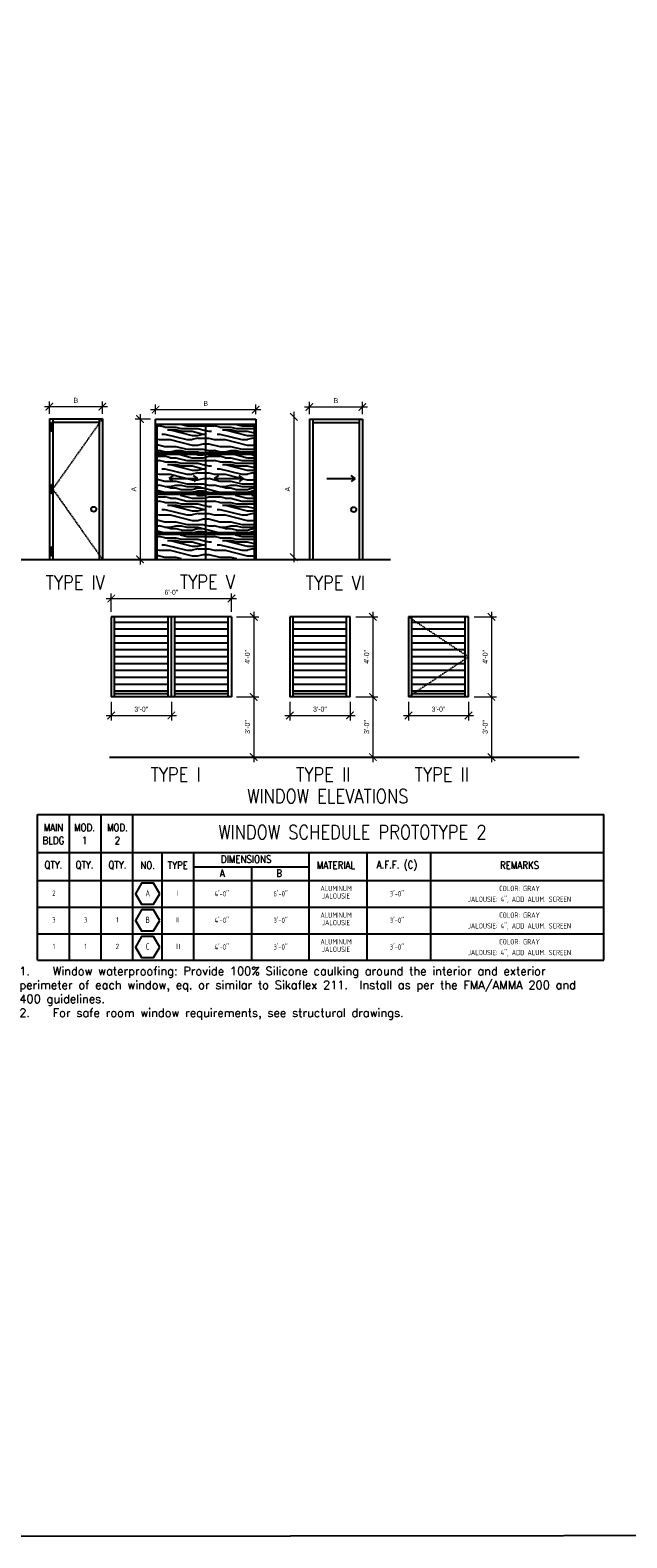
# Model space of a CAD drawing. Header units: inches. Extents: x -3803 to 30266, y -3756 to 4522.
# Tile 7 of 45: x 26897 to 27254, y 182 to 1085. Entities that reach past the tile are written whole.
import ezdxf
from ezdxf.enums import TextEntityAlignment as Align

# ---------------------------------------------------------------- set-up
doc = ezdxf.new("R2010")
doc.units = ezdxf.units.IN
doc.header["$LTSCALE"] = 0.011
doc.header["$MEASUREMENT"] = 0
doc.linetypes.add('HIDDEN2', pattern=[0.1875, 0.125, -0.0625])
doc.layers.get('0').update_dxf_attribs({"linetype": 'CONTINUOUS'})
doc.layers.get('Defpoints').update_dxf_attribs({"linetype": 'CONTINUOUS'})
for name, color, linetype in [('a-door', 2, 'CONTINUOUS'), ('G-SYMB', 1, 'CONTINUOUS'), ('M2-PATT-HTCH', 123, 'CONTINUOUS'), ('SCHEDULE', 7, 'CONTINUOUS'), ('TEXT', 2, 'CONTINUOUS'), ('TXT', 2, 'CONTINUOUS'), ('WALL', 5, 'CONTINUOUS'), ('Walls', 5, 'CONTINUOUS')]:
    doc.layers.add(name, color=color, linetype=linetype)
doc.layers.add('DIM', color=4, linetype='CONTINUOUS', lineweight=13)
doc.styles.add('ROMANS', font='romans.shx')
doc.styles.add('SCHED-INFO', font='romans.shx', dxfattribs={"width": 0.85, "height": 4})
doc.styles.add('SCHED-TITLE', font='romans.shx', dxfattribs={"width": 0.85, "height": 7.5})
doc.styles.add('SMA', font='archstyl.shx', dxfattribs={"width": 0.8, "height": 0.0625})
doc.styles.add('style1', font='archstyl.shx')
pattern_1 = [(0, (-41666.003, 23643.11), (0, 33), [6.6, -9.9, 3.3, -13.2]), (0, (-41642.903, 23643.936), (0, 33), [6.6, -26.4]), (0, (-41646.203, 23645.586), (0, 33), [3.3, -29.7]), (0, (-41664.353, 23646.41), (0, 33), [1.65, -23.1, 1.65, -6.6]), (0, (-41652.803, 23648.06), (0, 33), [6.6, -9.9, 1.65, -14.85]), (0, (-41661.053, 23648.886), (0, 33), [4.95, -28.05]), (0, (-41652.803, 23649.71), (0, 33), [9.9, -23.1]), (0, (-41662.703, 23650.536), (0, 33), [6.6, -26.4]), (0, (-41649.503, 23651.36), (0, 33), [16.5, -16.5]), (0, (-41659.403, 23653.01), (0, 33), [3.3, -9.9, 6.6, -13.2]), (0, (-41636.303, 23653.836), (0, 33), [6.6, -26.4]), (0, (-41642.903, 23654.66), (0, 33), [3.3, -29.7]), (0, (-41649.503, 23655.486), (0, 33), [3.3, -29.7]), (0, (-41666.003, 23656.31), (0, 33), [6.6, -26.4]), (0, (-41649.503, 23657.136), (0, 33), [6.6, -26.4]), (0, (-41649.503, 23658.786), (0, 33), [6.6, -6.6, 6.6, -13.2]), (0, (-41656.103, 23660.436), (0, 33), [3.3, -16.5, 6.6, -6.6]), (0, (-41649.503, 23661.26), (0, 33), [9.9, -23.1]), (0, (-41649.503, 23662.91), (0, 33), [6.6, -26.4]), (0, (-41662.703, 23663.736), (0, 33), [9.9, -13.2, 3.3, -6.6]), (0, (-41662.703, 23665.386), (0, 33), [16.5, -16.5]), (0, (-41642.903, 23666.21), (0, 33), [3.3, -29.7]), (0, (-41652.803, 23667.036), (0, 33), [6.6, -26.4]), (0, (-41659.403, 23667.86), (0, 33), [3.3, -13.2, 3.3, -13.2]), (0, (-41662.703, 23668.686), (0, 33), [3.3, -9.9, 6.6, -13.2]), (0, (-41656.103, 23669.51), (0, 33), [3.3, -16.5, 3.3, -9.9]), (0, (-41649.503, 23670.336), (0, 33), [9.9, -23.1]), (0, (-41662.703, 23671.986), (0, 33), [6.6, -26.4]), (0, (-41646.203, 23672.81), (0, 33), [3.3, -29.7]), (0, (-41639.603, 23673.636), (0, 33), [3.3, -29.7]), (14.036243, (-41642.9025, 23645.586), (33, -1e-09), [3.399, -132.663482]), (14.036243, (-41639.6025, 23653.011), (33, -1e-09), [3.399, -132.663482]), (14.036243, (-41642.9025, 23672.811), (33, -1e-09), [3.399, -132.663482]), (14.036243, (-41652.8025, 23660.436), (33, -1e-09), [3.399, -132.663482]), (14.036243, (-41646.2025, 23665.386), (33, -1e-09), [3.399, -132.663482]), (14.036243, (-41642.9025, 23662.911), (33, -1e-09), [3.399, -132.663482]), (14.036243, (-41659.4025, 23668.686), (33, -1e-09), [3.399, -132.663482]), (14.036243, (-41646.2025, 23667.036), (33, -1e-09), [3.399, -132.663482]), (14.036243, (-41639.6025, 23654.661), (33, -1e-09), [6.798, -129.264482]), (14.036243, (-41642.9025, 23657.136), (33, -1e-09), [6.798, -129.264482]), (14.036243, (-41642.9025, 23658.786), (33, -1e-09), [6.798, -129.264482]), (165.963757, (-41652.8025, 23648.061), (-33, -1e-09), [3.399, -6.798, 3.399, -122.466482]), (165.963757, (-41659.4025, 23653.011), (-33, -1e-09), [3.399, -132.663482]), (165.963757, (-41659.4025, 23667.861), (-33, -1e-09), [6.798, -129.264482]), (194.036243, (-41642.9025, 23643.936), (-33, 1e-09), [3.399, -132.663482]), (345.963757, (-41636.3025, 23643.936), (33, 1e-09), [3.399, -132.663482]), (345.963757, (-41646.2025, 23655.486), (33, 1e-09), [3.399, -132.663482]), (345.963757, (-41639.6025, 23661.261), (33, 1e-09), [3.399, -132.663482]), (345.963757, (-41652.8025, 23663.736), (33, 1e-09), [3.399, -132.663482]), (345.963757, (-41656.1025, 23667.861), (33, 1e-09), [3.399, -132.663482]), (345.963757, (-41652.8025, 23669.511), (33, 1e-09), [3.399, -132.663482]), (345.963757, (-41652.8025, 23663.736), (33, 1e-09), [3.399, -132.663482]), (345.963757, (-41642.9025, 23668.686), (33, 1e-09), [13.596, -122.466482]), (345.963757, (-41662.7025, 23646.411), (33, 1e-09), [13.596, -122.466482]), (345.963757, (-41659.4025, 23648.886), (33, 1e-09), [13.596, -122.466482]), (345.963757, (-41656.1025, 23650.536), (33, 1e-09), [3.399, -6.798, 6.798, -119.067482]), (345.963757, (-41656.1025, 23653.011), (33, 1e-09), [6.798, -6.798, 6.798, -115.668482]), (345.963757, (-41659.4025, 23656.311), (33, 1e-09), [13.596, -122.466482]), (345.963757, (-41662.7025, 23658.786), (33, 1e-09), [13.596, -122.466482]), (345.963757, (-41662.7025, 23660.436), (33, 1e-09), [13.596, -122.466482]), (345.963757, (-41639.6025, 23670.336), (33, 1e-09), [3.399, -132.663482]), (345.963768, (-41636.3025, 23673.636), (33, 6.3e-06), [6.798, -129.264482]), (345.963768, (-41656.1025, 23671.986), (33, 6.3e-06), [6.798, -129.264482]), (345.963758, (-41659.4025, 23643.111), (33, 6e-07), [13.596, -122.466482]), (345.963758, (-41639.6025, 23666.211), (33, 6e-07), [10.197, -125.865482]), (345.963758, (-41636.3025, 23663.736), (33, 6e-07), [20.394, -115.668482])]
pattern_2 = [(0, (-41666.003, 23622.363), (0, 33), [6.6, -9.9, 3.3, -13.2]), (0, (-41642.903, 23623.19), (0, 33), [6.6, -26.4]), (0, (-41646.203, 23624.84), (0, 33), [3.3, -29.7]), (0, (-41664.353, 23625.663), (0, 33), [1.65, -23.1, 1.65, -6.6]), (0, (-41652.803, 23627.313), (0, 33), [6.6, -9.9, 1.65, -14.85]), (0, (-41661.053, 23628.14), (0, 33), [4.95, -28.05]), (0, (-41652.803, 23628.963), (0, 33), [9.9, -23.1]), (0, (-41662.703, 23629.79), (0, 33), [6.6, -26.4]), (0, (-41649.503, 23630.613), (0, 33), [16.5, -16.5]), (0, (-41659.403, 23632.263), (0, 33), [3.3, -9.9, 6.6, -13.2]), (0, (-41636.303, 23633.09), (0, 33), [6.6, -26.4]), (0, (-41642.903, 23633.913), (0, 33), [3.3, -29.7]), (0, (-41649.503, 23634.74), (0, 33), [3.3, -29.7]), (0, (-41666.003, 23635.563), (0, 33), [6.6, -26.4]), (0, (-41649.503, 23636.39), (0, 33), [6.6, -26.4]), (0, (-41649.503, 23638.04), (0, 33), [6.6, -6.6, 6.6, -13.2]), (0, (-41656.103, 23639.69), (0, 33), [3.3, -16.5, 6.6, -6.6]), (0, (-41649.503, 23640.513), (0, 33), [9.9, -23.1]), (0, (-41649.503, 23642.163), (0, 33), [6.6, -26.4]), (0, (-41662.703, 23642.99), (0, 33), [9.9, -13.2, 3.3, -6.6]), (0, (-41662.703, 23644.64), (0, 33), [16.5, -16.5]), (0, (-41642.903, 23645.463), (0, 33), [3.3, -29.7]), (0, (-41652.803, 23646.29), (0, 33), [6.6, -26.4]), (0, (-41659.403, 23647.113), (0, 33), [3.3, -13.2, 3.3, -13.2]), (0, (-41662.703, 23647.94), (0, 33), [3.3, -9.9, 6.6, -13.2]), (0, (-41656.103, 23648.763), (0, 33), [3.3, -16.5, 3.3, -9.9]), (0, (-41649.503, 23649.59), (0, 33), [9.9, -23.1]), (0, (-41662.703, 23651.24), (0, 33), [6.6, -26.4]), (0, (-41646.203, 23652.063), (0, 33), [3.3, -29.7]), (0, (-41639.603, 23652.89), (0, 33), [3.3, -29.7]), (14.036243, (-41642.9025, 23624.8385), (33, -1e-09), [3.399, -132.663482]), (14.036243, (-41639.6025, 23632.2635), (33, -1e-09), [3.399, -132.663482]), (14.036243, (-41642.9025, 23652.0635), (33, -1e-09), [3.399, -132.663482]), (14.036243, (-41652.8025, 23639.6885), (33, -1e-09), [3.399, -132.663482]), (14.036243, (-41646.2025, 23644.6385), (33, -1e-09), [3.399, -132.663482]), (14.036243, (-41642.9025, 23642.1635), (33, -1e-09), [3.399, -132.663482]), (14.036243, (-41659.4025, 23647.9385), (33, -1e-09), [3.399, -132.663482]), (14.036243, (-41646.2025, 23646.2885), (33, -1e-09), [3.399, -132.663482]), (14.036243, (-41639.6025, 23633.9135), (33, -1e-09), [6.798, -129.264482]), (14.036243, (-41642.9025, 23636.3885), (33, -1e-09), [6.798, -129.264482]), (14.036243, (-41642.9025, 23638.0385), (33, -1e-09), [6.798, -129.264482]), (165.963757, (-41652.8025, 23627.3135), (-33, -1e-09), [3.399, -6.798, 3.399, -122.466482]), (165.963757, (-41659.4025, 23632.2635), (-33, -1e-09), [3.399, -132.663482]), (165.963757, (-41659.4025, 23647.1135), (-33, -1e-09), [6.798, -129.264482]), (194.036243, (-41642.9025, 23623.1885), (-33, 1e-09), [3.399, -132.663482]), (345.963757, (-41636.3025, 23623.1885), (33, 1e-09), [3.399, -132.663482]), (345.963757, (-41646.2025, 23634.7385), (33, 1e-09), [3.399, -132.663482]), (345.963757, (-41639.6025, 23640.5135), (33, 1e-09), [3.399, -132.663482]), (345.963757, (-41652.8025, 23642.9885), (33, 1e-09), [3.399, -132.663482]), (345.963757, (-41656.1025, 23647.1135), (33, 1e-09), [3.399, -132.663482]), (345.963757, (-41652.8025, 23648.7635), (33, 1e-09), [3.399, -132.663482]), (345.963757, (-41652.8025, 23642.9885), (33, 1e-09), [3.399, -132.663482]), (345.963757, (-41642.9025, 23647.9385), (33, 1e-09), [13.596, -122.466482]), (345.963757, (-41662.7025, 23625.6635), (33, 1e-09), [13.596, -122.466482]), (345.963757, (-41659.4025, 23628.1385), (33, 1e-09), [13.596, -122.466482]), (345.963757, (-41656.1025, 23629.7885), (33, 1e-09), [3.399, -6.798, 6.798, -119.067482]), (345.963757, (-41656.1025, 23632.2635), (33, 1e-09), [6.798, -6.798, 6.798, -115.668482]), (345.963757, (-41659.4025, 23635.5635), (33, 1e-09), [13.596, -122.466482]), (345.963757, (-41662.7025, 23638.0385), (33, 1e-09), [13.596, -122.466482]), (345.963757, (-41662.7025, 23639.6885), (33, 1e-09), [13.596, -122.466482]), (345.963757, (-41639.6025, 23649.5885), (33, 1e-09), [3.399, -132.663482]), (345.963768, (-41636.3025, 23652.8885), (33, 6.3e-06), [6.798, -129.264482]), (345.963768, (-41656.1025, 23651.2385), (33, 6.3e-06), [6.798, -129.264482]), (345.963758, (-41659.4025, 23622.3635), (33, 6e-07), [13.596, -122.466482]), (345.963758, (-41639.6025, 23645.4635), (33, 6e-07), [10.197, -125.865482]), (345.963758, (-41636.3025, 23642.9885), (33, 6e-07), [20.394, -115.668482])]
pattern_3 = [(0, (-41666.003, 23598.027), (0, 33), [6.6, -9.9, 3.3, -13.2]), (0, (-41642.903, 23598.852), (0, 33), [6.6, -26.4]), (0, (-41646.203, 23600.502), (0, 33), [3.3, -29.7]), (0, (-41664.353, 23601.327), (0, 33), [1.65, -23.1, 1.65, -6.6]), (0, (-41652.803, 23602.977), (0, 33), [6.6, -9.9, 1.65, -14.85]), (0, (-41661.053, 23603.802), (0, 33), [4.95, -28.05]), (0, (-41652.803, 23604.627), (0, 33), [9.9, -23.1]), (0, (-41662.703, 23605.452), (0, 33), [6.6, -26.4]), (0, (-41649.503, 23606.277), (0, 33), [16.5, -16.5]), (0, (-41659.403, 23607.927), (0, 33), [3.3, -9.9, 6.6, -13.2]), (0, (-41636.303, 23608.752), (0, 33), [6.6, -26.4]), (0, (-41642.903, 23609.577), (0, 33), [3.3, -29.7]), (0, (-41649.503, 23610.402), (0, 33), [3.3, -29.7]), (0, (-41666.003, 23611.227), (0, 33), [6.6, -26.4]), (0, (-41649.503, 23612.052), (0, 33), [6.6, -26.4]), (0, (-41649.503, 23613.702), (0, 33), [6.6, -6.6, 6.6, -13.2]), (0, (-41656.103, 23615.352), (0, 33), [3.3, -16.5, 6.6, -6.6]), (0, (-41649.503, 23616.177), (0, 33), [9.9, -23.1]), (0, (-41649.503, 23617.827), (0, 33), [6.6, -26.4]), (0, (-41662.703, 23618.652), (0, 33), [9.9, -13.2, 3.3, -6.6]), (0, (-41662.703, 23620.302), (0, 33), [16.5, -16.5]), (0, (-41642.903, 23621.127), (0, 33), [3.3, -29.7]), (0, (-41652.803, 23621.952), (0, 33), [6.6, -26.4]), (0, (-41659.403, 23622.777), (0, 33), [3.3, -13.2, 3.3, -13.2]), (0, (-41662.703, 23623.602), (0, 33), [3.3, -9.9, 6.6, -13.2]), (0, (-41656.103, 23624.427), (0, 33), [3.3, -16.5, 3.3, -9.9]), (0, (-41649.503, 23625.252), (0, 33), [9.9, -23.1]), (0, (-41662.703, 23626.902), (0, 33), [6.6, -26.4]), (0, (-41646.203, 23627.727), (0, 33), [3.3, -29.7]), (0, (-41639.603, 23628.552), (0, 33), [3.3, -29.7]), (14.036243, (-41642.9025, 23600.502), (33, -1e-09), [3.399, -132.663482]), (14.036243, (-41639.6025, 23607.927), (33, -1e-09), [3.399, -132.663482]), (14.036243, (-41642.9025, 23627.727), (33, -1e-09), [3.399, -132.663482]), (14.036243, (-41652.8025, 23615.352), (33, -1e-09), [3.399, -132.663482]), (14.036243, (-41646.2025, 23620.302), (33, -1e-09), [3.399, -132.663482]), (14.036243, (-41642.9025, 23617.827), (33, -1e-09), [3.399, -132.663482]), (14.036243, (-41659.4025, 23623.602), (33, -1e-09), [3.399, -132.663482]), (14.036243, (-41646.2025, 23621.952), (33, -1e-09), [3.399, -132.663482]), (14.036243, (-41639.6025, 23609.577), (33, -1e-09), [6.798, -129.264482]), (14.036243, (-41642.9025, 23612.052), (33, -1e-09), [6.798, -129.264482]), (14.036243, (-41642.9025, 23613.702), (33, -1e-09), [6.798, -129.264482]), (165.963757, (-41652.8025, 23602.977), (-33, -1e-09), [3.399, -6.798, 3.399, -122.466482]), (165.963757, (-41659.4025, 23607.927), (-33, -1e-09), [3.399, -132.663482]), (165.963757, (-41659.4025, 23622.777), (-33, -1e-09), [6.798, -129.264482]), (194.036243, (-41642.9025, 23598.852), (-33, 1e-09), [3.399, -132.663482]), (345.963757, (-41636.3025, 23598.852), (33, 1e-09), [3.399, -132.663482]), (345.963757, (-41646.2025, 23610.402), (33, 1e-09), [3.399, -132.663482]), (345.963757, (-41639.6025, 23616.177), (33, 1e-09), [3.399, -132.663482]), (345.963757, (-41652.8025, 23618.652), (33, 1e-09), [3.399, -132.663482]), (345.963757, (-41656.1025, 23622.777), (33, 1e-09), [3.399, -132.663482]), (345.963757, (-41652.8025, 23624.427), (33, 1e-09), [3.399, -132.663482]), (345.963757, (-41652.8025, 23618.652), (33, 1e-09), [3.399, -132.663482]), (345.963757, (-41642.9025, 23623.602), (33, 1e-09), [13.596, -122.466482]), (345.963757, (-41662.7025, 23601.327), (33, 1e-09), [13.596, -122.466482]), (345.963757, (-41659.4025, 23603.802), (33, 1e-09), [13.596, -122.466482]), (345.963757, (-41656.1025, 23605.452), (33, 1e-09), [3.399, -6.798, 6.798, -119.067482]), (345.963757, (-41656.1025, 23607.927), (33, 1e-09), [6.798, -6.798, 6.798, -115.668482]), (345.963757, (-41659.4025, 23611.227), (33, 1e-09), [13.596, -122.466482]), (345.963757, (-41662.7025, 23613.702), (33, 1e-09), [13.596, -122.466482]), (345.963757, (-41662.7025, 23615.352), (33, 1e-09), [13.596, -122.466482]), (345.963757, (-41639.6025, 23625.252), (33, 1e-09), [3.399, -132.663482]), (345.963768, (-41636.3025, 23628.552), (33, 6.3e-06), [6.798, -129.264482]), (345.963768, (-41656.1025, 23626.902), (33, 6.3e-06), [6.798, -129.264482]), (345.963758, (-41659.4025, 23598.027), (33, 6e-07), [13.596, -122.466482]), (345.963758, (-41639.6025, 23621.127), (33, 6e-07), [10.197, -125.865482]), (345.963758, (-41636.3025, 23618.652), (33, 6e-07), [20.394, -115.668482])]
pattern_4 = [(0, (-41666.003, 23576.838), (0, 33), [6.6, -9.9, 3.3, -13.2]), (0, (-41642.903, 23577.663), (0, 33), [6.6, -26.4]), (0, (-41646.203, 23579.313), (0, 33), [3.3, -29.7]), (0, (-41664.353, 23580.138), (0, 33), [1.65, -23.1, 1.65, -6.6]), (0, (-41652.803, 23581.788), (0, 33), [6.6, -9.9, 1.65, -14.85]), (0, (-41661.053, 23582.613), (0, 33), [4.95, -28.05]), (0, (-41652.803, 23583.438), (0, 33), [9.9, -23.1]), (0, (-41662.703, 23584.263), (0, 33), [6.6, -26.4]), (0, (-41649.503, 23585.088), (0, 33), [16.5, -16.5]), (0, (-41659.403, 23586.738), (0, 33), [3.3, -9.9, 6.6, -13.2]), (0, (-41636.303, 23587.563), (0, 33), [6.6, -26.4]), (0, (-41642.903, 23588.388), (0, 33), [3.3, -29.7]), (0, (-41649.503, 23589.213), (0, 33), [3.3, -29.7]), (0, (-41666.003, 23590.038), (0, 33), [6.6, -26.4]), (0, (-41649.503, 23590.863), (0, 33), [6.6, -26.4]), (0, (-41649.503, 23592.513), (0, 33), [6.6, -6.6, 6.6, -13.2]), (0, (-41656.103, 23594.163), (0, 33), [3.3, -16.5, 6.6, -6.6]), (0, (-41649.503, 23594.988), (0, 33), [9.9, -23.1]), (0, (-41649.503, 23596.638), (0, 33), [6.6, -26.4]), (0, (-41662.703, 23597.463), (0, 33), [9.9, -13.2, 3.3, -6.6]), (0, (-41662.703, 23599.113), (0, 33), [16.5, -16.5]), (0, (-41642.903, 23599.938), (0, 33), [3.3, -29.7]), (0, (-41652.803, 23600.763), (0, 33), [6.6, -26.4]), (0, (-41659.403, 23601.588), (0, 33), [3.3, -13.2, 3.3, -13.2]), (0, (-41662.703, 23602.413), (0, 33), [3.3, -9.9, 6.6, -13.2]), (0, (-41656.103, 23603.238), (0, 33), [3.3, -16.5, 3.3, -9.9]), (0, (-41649.503, 23604.063), (0, 33), [9.9, -23.1]), (0, (-41662.703, 23605.713), (0, 33), [6.6, -26.4]), (0, (-41646.203, 23606.538), (0, 33), [3.3, -29.7]), (0, (-41639.603, 23607.363), (0, 33), [3.3, -29.7]), (14.036243, (-41642.9025, 23579.313), (33, -1e-09), [3.399, -132.663482]), (14.036243, (-41639.6025, 23586.738), (33, -1e-09), [3.399, -132.663482]), (14.036243, (-41642.9025, 23606.538), (33, -1e-09), [3.399, -132.663482]), (14.036243, (-41652.8025, 23594.163), (33, -1e-09), [3.399, -132.663482]), (14.036243, (-41646.2025, 23599.113), (33, -1e-09), [3.399, -132.663482]), (14.036243, (-41642.9025, 23596.638), (33, -1e-09), [3.399, -132.663482]), (14.036243, (-41659.4025, 23602.413), (33, -1e-09), [3.399, -132.663482]), (14.036243, (-41646.2025, 23600.763), (33, -1e-09), [3.399, -132.663482]), (14.036243, (-41639.6025, 23588.388), (33, -1e-09), [6.798, -129.264482]), (14.036243, (-41642.9025, 23590.863), (33, -1e-09), [6.798, -129.264482]), (14.036243, (-41642.9025, 23592.513), (33, -1e-09), [6.798, -129.264482]), (165.963757, (-41652.8025, 23581.788), (-33, -1e-09), [3.399, -6.798, 3.399, -122.466482]), (165.963757, (-41659.4025, 23586.738), (-33, -1e-09), [3.399, -132.663482]), (165.963757, (-41659.4025, 23601.588), (-33, -1e-09), [6.798, -129.264482]), (194.036243, (-41642.9025, 23577.663), (-33, 1e-09), [3.399, -132.663482]), (345.963757, (-41636.3025, 23577.663), (33, 1e-09), [3.399, -132.663482]), (345.963757, (-41646.2025, 23589.213), (33, 1e-09), [3.399, -132.663482]), (345.963757, (-41639.6025, 23594.988), (33, 1e-09), [3.399, -132.663482]), (345.963757, (-41652.8025, 23597.463), (33, 1e-09), [3.399, -132.663482]), (345.963757, (-41656.1025, 23601.588), (33, 1e-09), [3.399, -132.663482]), (345.963757, (-41652.8025, 23603.238), (33, 1e-09), [3.399, -132.663482]), (345.963757, (-41652.8025, 23597.463), (33, 1e-09), [3.399, -132.663482]), (345.963757, (-41642.9025, 23602.413), (33, 1e-09), [13.596, -122.466482]), (345.963757, (-41662.7025, 23580.138), (33, 1e-09), [13.596, -122.466482]), (345.963757, (-41659.4025, 23582.613), (33, 1e-09), [13.596, -122.466482]), (345.963757, (-41656.1025, 23584.263), (33, 1e-09), [3.399, -6.798, 6.798, -119.067482]), (345.963757, (-41656.1025, 23586.738), (33, 1e-09), [6.798, -6.798, 6.798, -115.668482]), (345.963757, (-41659.4025, 23590.038), (33, 1e-09), [13.596, -122.466482]), (345.963757, (-41662.7025, 23592.513), (33, 1e-09), [13.596, -122.466482]), (345.963757, (-41662.7025, 23594.163), (33, 1e-09), [13.596, -122.466482]), (345.963757, (-41639.6025, 23604.063), (33, 1e-09), [3.399, -132.663482]), (345.963768, (-41636.3025, 23607.363), (33, 6.3e-06), [6.798, -129.264482]), (345.963768, (-41656.1025, 23605.713), (33, 6.3e-06), [6.798, -129.264482]), (345.963758, (-41659.4025, 23576.838), (33, 6e-07), [13.596, -122.466482]), (345.963758, (-41639.6025, 23599.938), (33, 6e-07), [10.197, -125.865482]), (345.963758, (-41636.3025, 23597.463), (33, 6e-07), [20.394, -115.668482])]

# ---------------------------------------------------------------- blocks, each defined once
blk = doc.blocks.new('_ArchTick')
at = {"color": 0, "linetype": 'ByBlock', "const_width": 0.15}
blk.add_lwpolyline([(-0.5, -0.5), (0.5, 0.5)], dxfattribs=at)
blk = doc.blocks.new('WINID')
at = {"layer": 'G-SYMB', "linetype": 'Continuous'}
blk.add_lwpolyline([(0.178, -0.008), (0.088, 0.148), (-0.092, 0.148), (-0.182, -0.008), (-0.092, -0.164), (0.088, -0.164)], close=True, dxfattribs=at)
at = {"layer": 'G-SYMB', "color": 4, "linetype": 'Continuous', "style": 'SMA', "width": 0.75}
blk.add_attdef('WNUM', text='', height=0.0938, dxfattribs=at).set_placement((0, 0), align=Align.MIDDLE)

msp = doc.modelspace()

# ---------------------------------------------------------------- hatches: boundary and pattern name
at = {"layer": 'a-door'}
h = msp.add_hatch(dxfattribs=at)
h.set_pattern_fill('LINE', color=256, scale=33)
h.set_pattern_definition([(0, (2326.6002, -1987.532), (0, 4.125), [])])
h.paths.add_polyline_path([(26979.3052592, 731.8646201), (26947.3052592, 731.8646201), (26947.3052592, 687.9955373), (26979.3052592, 687.9955373)])
h = msp.add_hatch(dxfattribs=at)
h.set_pattern_fill('LINE', color=256, scale=33)
h.set_pattern_definition([(0, (2290.6002, -1987.532), (0, 4.125), [])])
h.paths.add_polyline_path([(27015.3052592, 731.8646201), (26983.3052592, 731.8646201), (26983.3052592, 687.9955373), (27015.3052592, 687.9955373)])
h = msp.add_hatch(dxfattribs=at)
h.set_pattern_fill('LINE', color=256, scale=33)
h.set_pattern_definition([(0, (2433.6098, -1987.532), (0, 4.125), [])])
h.paths.add_polyline_path([(27086.3147905, 731.8646201), (27054.3147905, 731.8646201), (27054.3147905, 687.9955373), (27086.3147905, 687.9955373)])
h = msp.add_hatch(dxfattribs=at)
h.set_pattern_fill('LINE', color=256, scale=33)
h.set_pattern_definition([(0, (2504.6193, -1987.532), (0, 4.125), [])])
h.paths.add_polyline_path([(27157.3243218, 731.8646201), (27125.3243218, 731.8646201), (27125.3243218, 687.9955373), (27157.3243218, 687.9955373)])
at = {"layer": 'M2-PATT-HTCH'}
h = msp.add_hatch(dxfattribs=at)
h.set_pattern_fill('PANEL', color=256, scale=33, pattern_type=2)
h.set_pattern_definition(pattern_1)
h.paths.add_polyline_path([(26972.8504089, 849.3795072), (26972.8504089, 832.2564175), (27001.8504089, 832.2564175), (27001.8504089, 849.3795072)])
h = msp.add_hatch(dxfattribs=at)
h.set_pattern_fill('PANEL', color=256, scale=33, pattern_type=2)
h.set_pattern_definition(pattern_1)
h.paths.add_polyline_path([(27030.8504089, 832.2564175), (27030.8504089, 849.3795072), (27001.8504089, 849.3795072), (27001.8504089, 832.2564175)])
h = msp.add_hatch(dxfattribs=at)
h.set_pattern_fill('PANEL', color=256, scale=33, pattern_type=2)
h.set_pattern_definition(pattern_2)
h.paths.add_polyline_path([(26972.8504089, 831.1081036), (26972.8504089, 808.5298222), (27001.8504089, 808.5298222), (27001.8504089, 831.1081036)])
h = msp.add_hatch(dxfattribs=at)
h.set_pattern_fill('PANEL', color=256, scale=33, pattern_type=2)
h.set_pattern_definition(pattern_2)
h.paths.add_polyline_path([(27030.8504089, 808.5298222), (27030.8504089, 831.1081036), (27001.8504089, 831.1081036), (27001.8504089, 808.5298222)])
h = msp.add_hatch(dxfattribs=at)
h.set_pattern_fill('PANEL', color=256, scale=33, pattern_type=2)
h.set_pattern_definition(pattern_3)
h.paths.add_polyline_path([(26972.8504089, 806.7719286), (26972.8504089, 784.1936472), (27001.8504089, 784.1936472), (27001.8504089, 806.7719286)])
h = msp.add_hatch(dxfattribs=at)
h.set_pattern_fill('PANEL', color=256, scale=33, pattern_type=2)
h.set_pattern_definition(pattern_3)
h.paths.add_polyline_path([(27030.8504089, 784.1936472), (27030.8504089, 806.7719286), (27001.8504089, 806.7719286), (27001.8504089, 784.1936472)])
h = msp.add_hatch(dxfattribs=at)
h.set_pattern_fill('PANEL', color=256, scale=33, pattern_type=2)
h.set_pattern_definition(pattern_4)
h.paths.add_polyline_path([(26972.8504089, 783.1062499), (26972.8504089, 768.914021), (27001.8504089, 768.914021), (27001.8504089, 783.1062499)])
h = msp.add_hatch(dxfattribs=at)
h.set_pattern_fill('PANEL', color=256, scale=33, pattern_type=2)
h.set_pattern_definition(pattern_4)
h.paths.add_polyline_path([(27030.8504089, 768.914021), (27030.8504089, 783.1062499), (27001.8504089, 783.1062499), (27001.8504089, 768.914021)])

# ---------------------------------------------------------------- linework, layer by layer
for p, q in [((26980.018582, 816.8752565), (26982.5534517, 818.6228039)), ((26980.018582, 816.8752565), (26997.1515624, 816.8752565)), ((26980.018582, 816.8752565), (26982.4241302, 815.0757649)), ((26997.1515624, 816.8752565), (26994.6166928, 818.6228039)), ((26997.1515624, 816.8752565), (26994.7460142, 815.0757649)), ((27007.236312, 816.8752565), (27009.7711816, 818.6228039)), ((27007.236312, 816.8752565), (27024.3692924, 816.8752565)), ((27007.236312, 816.8752565), (27009.6418602, 815.0757649)), ((27024.3692924, 816.8752565), (27021.8344227, 818.6228039)), ((27024.3692924, 816.8752565), (27021.9637442, 815.0757649)), ((27074.3446131, 816.8752565), (27091.4775935, 816.8752565)), ((27091.4775935, 816.8752565), (27088.9427238, 818.6228039)), ((27091.4775935, 816.8752565), (27089.0720453, 815.0757649))]:
    msp.add_line(p, q)
at = {"ltscale": 10}
for p, q in [((26550.8068868, 768.3795072), (27112.4774876, 768.3795072)), ((26944.2345692, 649.9955373), (27225.5343166, 649.9955373))]:
    msp.add_line(p, q, dxfattribs=at)
at = {"layer": 'a-door', "lineweight": -2, "ltscale": 100}
for p, q in [((26910.243085, 852.5627254), (26910.243085, 768.4366904)), ((26910.243085, 850.5627254), (26937.987745, 850.5627254)), ((26937.987745, 852.5627254), (26937.987745, 768.4366904)), ((26971.8504089, 849.3795072), (27031.8504089, 849.3795072)), ((27001.8504089, 849.3795072), (27001.8504089, 768.3795072)), ((27065.983083, 852.3795072), (27065.983083, 768.2534723)), ((27065.983083, 850.3795072), (27093.727743, 850.3795072)), ((27093.727743, 852.3795072), (27093.727743, 768.2534723)), ((27030.8504089, 832.2564175), (26972.8504089, 832.2564175)), ((27030.8504089, 831.2564175), (26972.8504089, 831.2564175)), ((27030.8504089, 808.2564175), (26972.8504089, 808.2564175)), ((27030.8504089, 807.2564175), (26972.8504089, 807.2564175)), ((27030.8504089, 784.2564175), (26972.8504089, 784.2564175)), ((27030.8504089, 783.2564175), (26972.8504089, 783.2564175))]:
    msp.add_line(p, q, dxfattribs=at)
at = {"layer": 'a-door'}
for p, q in [((27017.3052592, 733.9955373), (26945.3052592, 733.9955373)), ((27017.3052592, 733.9955373), (26945.3052592, 733.9955373)), ((26945.3052592, 733.9955373), (26945.3052592, 685.9955373)), ((26947.3052592, 685.9955373), (26947.3052592, 733.9955373)), ((26979.3052592, 685.9955373), (26979.3052592, 733.9955373)), ((26981.3052592, 685.9955373), (26981.3052592, 733.9955373)), ((26983.3052592, 685.9955373), (26983.3052592, 733.9955373)), ((27015.3052592, 685.9955373), (27015.3052592, 733.9955373)), ((27017.3052592, 733.9955373), (27017.3052592, 685.9955373)), ((27088.3147905, 733.9955373), (27052.3147905, 733.9955373)), ((27088.3147905, 733.9955373), (27052.3147905, 733.9955373)), ((27052.3147905, 733.9955373), (27052.3147905, 685.9955373)), ((27054.3147905, 685.9955373), (27054.3147905, 733.9955373)), ((27086.3147905, 685.9955373), (27086.3147905, 733.9955373)), ((27088.3147905, 685.9955373), (27088.3147905, 733.9955373)), ((27159.3243218, 733.9955373), (27123.3243218, 733.9955373)), ((27159.3243218, 733.9955373), (27123.3243218, 733.9955373)), ((27123.3243218, 733.9955373), (27123.3243218, 685.9955373)), ((27125.3243218, 685.9955373), (27125.3243218, 733.9955373)), ((27157.3243218, 685.9955373), (27157.3243218, 733.9955373)), ((27159.3243218, 685.9955373), (27159.3243218, 733.9955373)), ((26947.3052592, 687.9955373), (26979.3052592, 687.9955373)), ((26983.3052592, 687.9955373), (27015.3052592, 687.9955373)), ((27054.3147905, 687.9955373), (27086.3147905, 687.9955373)), ((27125.3243218, 687.9955373), (27157.3243218, 687.9955373)), ((27017.3052592, 685.9955373), (26945.3052592, 685.9955373)), ((27088.3147905, 685.9955373), (27052.3147905, 685.9955373)), ((27159.3243218, 685.9955373), (27123.3243218, 685.9955373))]:
    msp.add_line(p, q, dxfattribs=at)
at = {"layer": 'a-door', "lineweight": -2, "ltscale": 100}
for points in [[(26909.4721065, 850.4070899), (26910.0489817, 850.4070899), (26910.0489817, 845.1211433), (26909.4721065, 845.1211433)], [(26909.4721065, 813.1218496), (26910.0489817, 813.1218496), (26910.0489817, 807.835903), (26909.4721065, 807.835903)], [(26909.4721065, 775.8297829), (26910.0489817, 775.8297829), (26910.0489817, 770.5438363), (26909.4721065, 770.5438363)]]:
    msp.add_lwpolyline(points, close=True, dxfattribs=at)
for points in [[(26972.8504089, 768.3795072), (26972.8504089, 849.3795072)], [(27030.8504089, 849.3795072), (27030.8504089, 768.3795072)]]:
    msp.add_lwpolyline(points, dxfattribs=at)
for centre in [(26934.8213379, 798.3834661), (27090.5613358, 798.200248)]:
    msp.add_circle(centre, 1.4940589, dxfattribs=at)
at = {"layer": 'Defpoints', "ltscale": 10}
msp.add_lwpolyline([(26234.5080867, 3241.8957062), (28197.926591, 3241.8957062), (28197.926591, 184.7981224), (26234.5080867, 182.4597098)], close=True, dxfattribs=at)
at = {"layer": 'DIM', "color": 4, "ltscale": 10}
for p, q in [((26905.243085, 859.8727316), (26942.987745, 859.8727316)), ((26908.243085, 855.5627254), (26908.243085, 862.8727316)), ((26939.987745, 855.5627254), (26939.987745, 862.8727316)), ((26968.8504089, 858.0612809), (27034.8504089, 858.0612809)), ((26971.8504089, 855.3795072), (26971.8504089, 861.0612809)), ((27031.8504089, 855.3795072), (27031.8504089, 861.0612809)), ((27060.983083, 859.6895135), (27098.727743, 859.6895135)), ((27063.983083, 855.3795072), (27063.983083, 862.6895135)), ((27095.727743, 855.3795072), (27095.727743, 862.6895135)), ((26968.8504089, 852.3795072), (26959.5445699, 852.3795072)), ((26962.5445699, 855.3795072), (26962.5445699, 765.3795072)), ((27054.677244, 856.6643594), (27054.677244, 766.6643594)), ((26968.8504089, 768.3795072), (26959.5445699, 768.3795072)), ((26942.3052592, 744.8978416), (27020.3052592, 744.8978416)), ((26945.3052592, 736.9955373), (26945.3052592, 747.8978416)), ((27017.3052592, 736.9955373), (27017.3052592, 747.8978416)), ((27020.3052592, 733.9955373), (27033.6333509, 733.9955373)), ((27030.6333509, 736.9955373), (27030.6333509, 682.9955373)), ((27091.7101414, 733.9955373), (27105.0382331, 733.9955373)), ((27102.0382331, 736.9955373), (27102.0382331, 682.9955373)), ((27162.7196727, 733.9955373), (27176.0477644, 733.9955373)), ((27173.0477644, 736.9955373), (27173.0477644, 682.9955373)), ((27030.6333509, 688.9955373), (27030.6333509, 646.9955373)), ((27102.0382331, 688.9955373), (27102.0382331, 646.9955373)), ((27173.0477644, 688.9955373), (27173.0477644, 646.9955373)), ((26945.3052592, 682.9955373), (26945.3052592, 671.922756)), ((26981.3052592, 682.9955373), (26981.3052592, 671.922756)), ((27020.3052592, 685.9955373), (27033.6333509, 685.9955373)), ((27020.3052592, 685.9955373), (27033.6333509, 685.9955373)), ((27052.3147905, 682.9955373), (27052.3147905, 671.922756)), ((27088.3147905, 682.9955373), (27088.3147905, 671.922756)), ((27091.7101414, 685.9955373), (27105.0382331, 685.9955373)), ((27091.7101414, 685.9955373), (27105.0382331, 685.9955373)), ((27123.3243218, 682.9955373), (27123.3243218, 671.922756)), ((27159.3243218, 682.9955373), (27159.3243218, 671.922756)), ((27162.7196727, 685.9955373), (27176.0477644, 685.9955373)), ((27162.7196727, 685.9955373), (27176.0477644, 685.9955373)), ((26942.3052592, 674.922756), (26984.3052592, 674.922756)), ((27049.3147905, 674.922756), (27091.3147905, 674.922756)), ((27120.3243218, 674.922756), (27162.3243218, 674.922756)), ((27020.3052592, 649.9955373), (27033.6333509, 649.9955373)), ((27091.7101414, 649.9955373), (27105.0382331, 649.9955373)), ((27162.7196727, 649.9955373), (27176.0477644, 649.9955373))]:
    msp.add_line(p, q, dxfattribs=at)
at = {"layer": 'SCHEDULE', "color": 1}
for p, q in [((26901.2062239, 615.6791118), (27240.3415006, 615.6791118)), ((26901.2062239, 615.6791118), (27240.3415006, 615.6791118)), ((26901.2062239, 528.2841337), (26901.2062239, 615.6791118)), ((26920.2262598, 528.2841337), (26920.2262598, 615.6791118)), ((26939.2462957, 528.2841337), (26939.2462957, 615.6791118)), ((26958.2663316, 528.2841337), (26958.2663316, 615.6791118)), ((27240.3415006, 528.2841337), (27240.3415006, 615.6791118)), ((26901.2062239, 592.8702454), (27240.3415006, 592.8702454)), ((26975.7647604, 528.2841337), (26975.7647604, 592.8702454)), ((26994.7847963, 528.2841337), (26994.7847963, 592.8702454)), ((27063.7578772, 528.2841337), (27063.7578772, 592.8702454)), ((27098.6549799, 528.2841337), (27098.6549799, 592.8702454)), ((27136.6948023, 528.2841337), (27136.6948023, 592.8702454)), ((26994.7847963, 584.3636518), (27063.7578772, 584.3636518)), ((27029.2713368, 584.3636518), (27029.2713368, 528.2841337)), ((26901.2062239, 576.1512562), (27240.3415006, 576.1512562)), ((26901.2062239, 544.2398412), (27240.3415006, 544.2398412)), ((26901.2062239, 528.2841337), (27240.3415006, 528.2841337))]:
    msp.add_line(p, q, dxfattribs=at)
at = {"layer": 'SCHEDULE', "color": 8}
msp.add_line((26901.2062239, 560.1955487), (27240.3415006, 560.1955487), dxfattribs=at)
at = {"layer": 'WALL', "color": 3}
for p, q in [((26908.243085, 852.5627254), (26939.987745, 852.5627254)), ((26908.243085, 852.5627254), (26908.243085, 768.4366904)), ((26939.987745, 852.5627254), (26939.987745, 768.3685605)), ((26971.8504089, 852.3795072), (27031.8504089, 852.3795072)), ((27063.983083, 852.3795072), (27095.727743, 852.3795072)), ((27063.983083, 852.3795072), (27063.983083, 768.2534723)), ((27095.727743, 852.3795072), (27095.727743, 768.1853424)), ((26970.3504089, 768.3795072), (27033.3504089, 768.3795072))]:
    msp.add_line(p, q, dxfattribs=at)
for points in [[(26971.8504089, 768.3795072), (26971.8504089, 852.3795072)], [(27031.8504089, 852.3795072), (27031.8504089, 768.3795072)]]:
    msp.add_lwpolyline(points, dxfattribs=at)
at = {"layer": 'Walls', "color": 8, "linetype": 'HIDDEN2'}
for p, q in [((26939.987745, 852.5627254), (26910.243085, 810.4997079)), ((26910.243085, 810.4997079), (26939.987745, 768.3685605))]:
    msp.add_line(p, q, dxfattribs=at)
msp.add_lwpolyline([(27123.3243218, 733.9955373), (27159.3243218, 709.9955373), (27123.3243218, 685.9955373)], dxfattribs=at)

# ---------------------------------------------------------------- block references
at = {"xscale": 40.23943968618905, "yscale": 40.23943968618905, "zscale": 40.23943968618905}
for p, values in [((26967.1466367, 568.4564821), {'WNUM': 'A'}), ((26967.1466367, 552.5007746), {'WNUM': 'B'}), ((26967.1466367, 536.5450671), {'WNUM': 'C'})]:
    msp.add_blockref('WINID', p, dxfattribs=at).add_auto_attribs(values)
at = {"layer": 'DIM', "color": 4, "ltscale": 10, "xscale": 4.5, "yscale": 4.5, "zscale": 4.5}
for p, rotation in [((26908.243085, 859.8727316), 180), ((26971.8504089, 858.0612809), 180), ((27063.983083, 859.6895135), 180), ((26962.5445699, 852.3795072), 90), ((27054.677244, 853.6643594), 90), ((26962.5445699, 768.3795072), 270), ((27054.677244, 769.6643594), 270), ((26945.3052592, 744.8978416), 180), ((27030.6333509, 733.9955373), 90), ((27102.0382331, 733.9955373), 90), ((27173.0477644, 733.9955373), 90), ((27030.6333509, 685.9955373), 270), ((27030.6333509, 685.9955373), 90), ((27102.0382331, 685.9955373), 270), ((27102.0382331, 685.9955373), 90), ((27173.0477644, 685.9955373), 270), ((27173.0477644, 685.9955373), 90), ((26945.3052592, 674.922756), 180), ((27052.3147905, 674.922756), 180), ((27123.3243218, 674.922756), 180), ((27030.6333509, 649.9955373), 270), ((27102.0382331, 649.9955373), 270), ((27173.0477644, 649.9955373), 270)]:
    msp.add_blockref('_ArchTick', p, dxfattribs=dict(at, rotation=rotation))
for p in [(26939.987745, 859.8727316), (27031.8504089, 858.0612809), (27095.727743, 859.6895135), (27017.3052592, 744.8978416), (26981.3052592, 674.922756), (27088.3147905, 674.922756), (27159.3243218, 674.922756)]:
    msp.add_blockref('_ArchTick', p, dxfattribs=at)

# ---------------------------------------------------------------- texts
at = {"layer": 'DIM', "color": 2, "ltscale": 10, "char_height": 3, "attachment_point": 5}
for s, insert in [('\\A1;B', (26924.115415, 863.6227316)), ('\\A1;B', (27001.8504089, 861.8112809)), ('\\A1;B', (27079.855413, 863.4395135)), ('\\A1;6\'-0"', (26981.3052592, 748.6478416)), ('\\A1;3\'-0"', (26963.3052592, 678.672756)), ('\\A1;3\'-0"', (27070.3147905, 678.672756)), ('\\A1;3\'-0"', (27141.3243218, 678.672756))]:
    msp.add_mtext(s, dxfattribs=dict(at, insert=insert))
at = {"layer": 'DIM', "color": 2, "ltscale": 10, "char_height": 3, "attachment_point": 5, "rotation": 90}
for s, insert in [('\\A1;A', (26958.7945699, 810.3795072)), ('\\A1;A', (27050.927244, 810.3795072)), ('\\A1;4\'-0"', (27026.8833509, 709.9955373)), ('\\A1;4\'-0"', (27098.2882331, 709.9955373)), ('\\A1;4\'-0"', (27169.2977644, 709.9955373)), ('\\A1;3\'-0"', (27026.8833509, 667.9955373)), ('\\A1;3\'-0"', (27098.2882331, 667.9955373)), ('\\A1;3\'-0"', (27169.2977644, 667.9955373))]:
    msp.add_mtext(s, dxfattribs=dict(at, insert=insert))
at = {"layer": 'SCHEDULE', "color": 5, "style": 'SCHED-TITLE', "width": 0.85}
for s, height, p in [('TYPE IV', 8.3832166, (26923.7093107, 754.5549921)), ('TYPE V', 8.3832166, (27002.923939, 754.933696)), ('TYPE VI', 8.3832166, (27079.4493087, 754.3717739)), ('TYPE I', 8.3832166, (26983.8366585, 639.6405493)), ('TYPE II', 8.3832166, (27072.233194, 639.6405493)), ('TYPE II', 8.3832166, (27143.2427252, 639.6405493)), ('WINDOW ELEVATIONS', 8.383216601, (27075.0480663, 626.6555654)), ('WINDOW SCHEDULE PROTOTYPE 2', 8.383216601, (27089.7938982, 605.0874502))]:
    msp.add_text(s, height=height, dxfattribs=at).set_placement(p, align=Align.MIDDLE)
at = {"layer": 'SCHEDULE', "style": 'SCHED-INFO', "width": 0.85}
for s, height, p in [('MAIN', 4.47104885, (26910.6592118, 607.7758916)), ('MOD.', 4.47104885, (26929.2855003, 607.7758916)), ('MOD.', 4.47104885, (26948.9700605, 607.7758916)), ('BLDG', 4.47104885, (26910.6592118, 600.0783981)), ('1', 4.4710489, (26929.2855003, 600.0783981)), ('2', 4.4710489, (26948.9700605, 600.0783981)), ('QTY.', 4.47104885, (26910.6592118, 585.2142821)), ('QTY.', 4.47104885, (26929.2855003, 585.2142821)), ('QTY.', 4.47104885, (26948.9700605, 585.2142821)), ('NO.', 4.47104885, (26967.0946343, 585.2142821)), ('TYPE', 4.47104885, (26985.1493525, 585.2142821)), ('DIMENSIONS', 4.47104885, (27026.1280824, 588.8600561)), ('MATERIAL', 4.47104885, (27079.850673, 585.2142821)), ('A.F.F. (C)', 4.47104885, (27116.4160861, 585.2142821)), ('REMARKS', 4.47104885, (27189.8643124, 585.2142821)), ('A', 4.4710489, (27011.8007278, 580.4354937)), ('B', 4.4710489, (27045.8744174, 580.4354937))]:
    msp.add_text(s, height=height, dxfattribs=at).set_placement(p, align=Align.MIDDLE)
at = {"layer": 'TEXT', "style": 'style1', "width": 0.85}
for s, height, p in [('2', 3.2008638, (26910.9299887, 568.498777)), ('I', 3.2008638, (26985.1493525, 568.498777)), ('4\'-0"', 3.20086379, (27011.4712962, 568.498777)), ('6\'-0"', 3.20086379, (27046.7238912, 568.498777)), ('ALUMINUM', 3.20086379, (27079.9578212, 571.312578)), ('JALOUSIE', 3.20086379, (27079.9578212, 566.817833)), ('3\'-0"', 3.20086379, (27116.4160861, 568.498777)), ('COLOR: GRAY', 3.200863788, (27189.8643124, 571.312578)), ('JALOUSIE: 4", ADD ALUM. SCREEN', 3.200863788, (27189.8643124, 564.8101675)), ('3', 3.2008638, (26910.9299887, 552.5430695)), ('3', 3.2008638, (26929.9500246, 552.5430695)), ('1', 3.2008638, (26948.9700605, 552.5430695)), ('II', 3.20086379, (26985.1493525, 552.5430695)), ('4\'-0"', 3.20086379, (27011.4712962, 552.5430695)), ('3\'-0"', 3.20086379, (27046.7238912, 552.5430695)), ('ALUMINUM', 3.20086379, (27079.9578212, 555.3568705)), ('JALOUSIE', 3.20086379, (27079.9578212, 550.8621255)), ('3\'-0"', 3.20086379, (27116.4160861, 552.5430695)), ('JALOUSIE: 4", ADD ALUM. SCREEN', 3.200863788, (27189.8643124, 548.85446)), ('COLOR: GRAY', 3.200863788, (27189.8643124, 555.3568705)), ('1', 3.2008638, (26910.9299887, 536.587362)), ('1', 3.2008638, (26929.9500246, 536.587362)), ('2', 3.2008638, (26948.9700605, 536.587362)), ('III', 3.20086379, (26985.1493525, 536.587362)), ('4\'-0"', 3.20086379, (27011.4712962, 536.587362)), ('3\'-0"', 3.20086379, (27046.7238912, 536.587362)), ('ALUMINUM', 3.20086379, (27079.9578212, 539.401163)), ('JALOUSIE', 3.20086379, (27079.9578212, 534.906418)), ('3\'-0"', 3.20086379, (27116.4160861, 536.587362)), ('JALOUSIE: 4", ADD ALUM. SCREEN', 3.200863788, (27189.8643124, 532.8987525)), ('COLOR: GRAY', 3.200863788, (27189.8643124, 539.401163))]:
    msp.add_text(s, height=height, dxfattribs=at).set_placement(p, align=Align.MIDDLE)
at = {"layer": 'TXT', "insert": (26890.2380252, 508.5417503), "char_height": 5, "width": 367.523761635, "attachment_point": 4, "style": 'ROMANS'}
msp.add_mtext('{\\L\\P\\pxi-2.14286,l3.14286,t3.14286;}1.^IWindow waterproofing: Provide 100% Silicone caulking around the interior and exterior perimeter of each window, eq. or similar to Sikaflex 211.  Install as per the FMA/AMMA 200 and 400 guidelines.\\P2.^IFor safe room window requirements, see structural drawings.\\P\\pi0,l0,tz;  ', dxfattribs=at)

doc.saveas('drawing.dxf')
